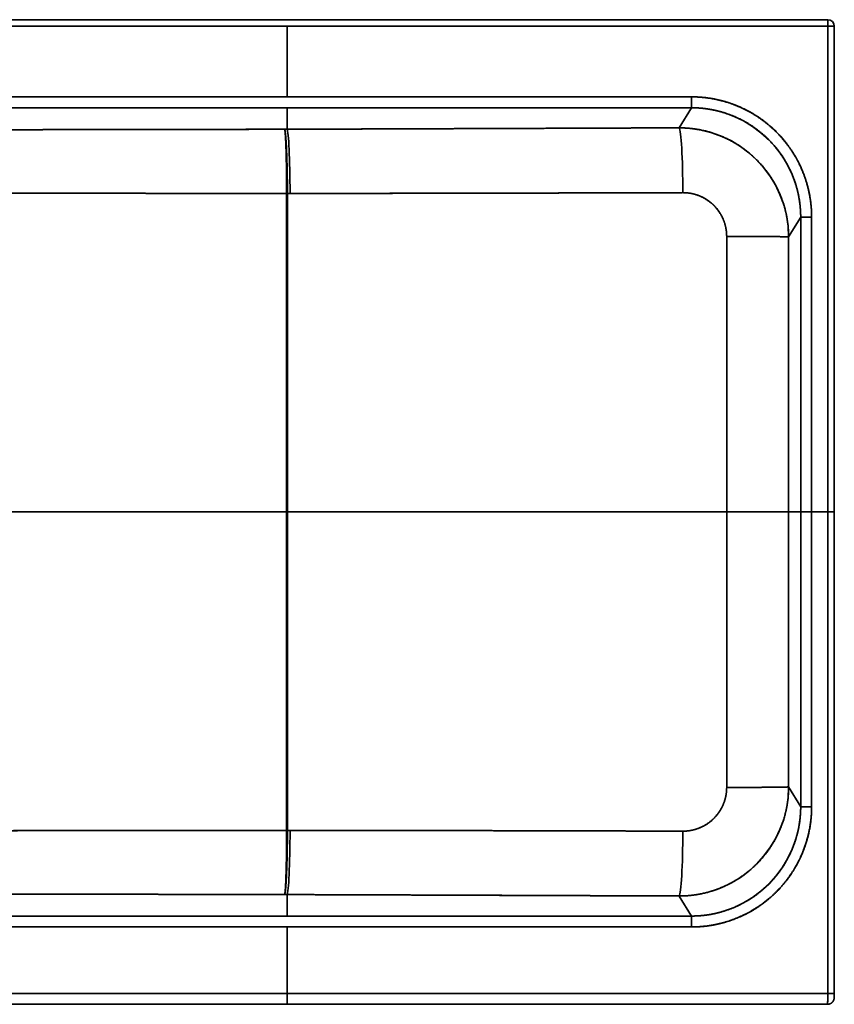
# Model space of a CAD drawing. Extents: x 144 to 1558, y 127 to 1203.
# Tile 2 of 4: x 672 to 1044, y 195 to 645. Entities that reach past the tile are written whole.
import ezdxf

# ---------------------------------------------------------------- set-up
doc = ezdxf.new("R2010")
doc.units = 0
doc.layers.get('0').update_dxf_attribs({"lineweight": 13})

# ---------------------------------------------------------------- blocks, each defined once
blk = doc.blocks.new('BLOCK24')
at = {"color": 7, "lineweight": 35}
for p, q in [((447, 224.92), (-447, 224.92)), ((-200, 221.92), (200, 221.92)), ((200, 221.92), (-200, 221.92)), ((200, 221.92), (200, 189.66)), ((447, 221.92), (200, 221.92)), ((200, 189.66), (200, 221.92)), ((200, 221.92), (447, 221.92)), ((447, 0), (447, 221.92)), ((447, 221.92), (447, 0)), ((450, 0), (450, 221.92)), ((-200, 189.66), (200, 189.66)), ((200, 189.66), (-200, 189.66)), ((200, 189.66), (384.75, 189.66)), ((384.75, 189.66), (200, 189.66)), ((0, 184.67), (200, 184.67)), ((200, 184.67), (0, 184.67)), ((200, 184.67), (384.75, 184.67)), ((384.75, 184.67), (200, 184.67)), ((199.8, 107.44), (199.82, 140.53)), ((434.65, 0), (434.65, 134.69)), ((434.65, 134.69), (434.65, 0)), ((439.64, 134.69), (439.64, 0)), ((439.64, 0), (439.64, 134.69)), ((46.71, 0), (199.78, 0)), ((400.86, 0), (200.22, 0)), ((400.86, 0), (429.11, 0)), ((434.65, -134.69), (434.65, 0)), ((434.65, -134.69), (434.65, 0)), ((439.64, 0), (439.64, -134.69)), ((439.64, -134.69), (439.64, 0)), ((447, -220), (447, 0)), ((447, 0), (447, -220)), ((450, -220), (450, 0)), ((199.78, 0), (46.71, 0)), ((400.86, 0), (200.22, 0)), ((429.11, 0), (400.86, 0)), ((199.82, -140.53), (199.8, -106)), ((0, -184.67), (200, -184.67)), ((0, -184.67), (200, -184.67)), ((200, -184.67), (384.75, -184.67)), ((200, -184.67), (384.75, -184.67)), ((200, -189.66), (-200, -189.66)), ((-200, -189.66), (200, -189.66)), ((384.75, -189.66), (200, -189.66)), ((200, -189.66), (200, -220)), ((200, -220), (200, -189.66)), ((200, -189.66), (384.75, -189.66)), ((200, -220), (-200, -220)), ((-200, -220), (200, -220)), ((200, -220), (447, -220)), ((447, -220), (200, -220)), ((0, -225), (200, -225)), ((200, -225), (0, -225)), ((0, -225), (200, -225)), ((200, -225), (446.91, -225)), ((200, -225), (445.21, -225)), ((200, -225), (446.91, -225))]:
    blk.add_line(p, q, dxfattribs=at)
at = {"color": 7, "lineweight": 35, "ltscale": 0.075}
for p, q in [((447, 221.92), (447, 224.92)), ((447, 221.92), (447, 224.92)), ((450, 221.92), (447, 221.92)), ((450, 221.92), (447, 221.92)), ((447, 0), (450, 0)), ((450, 0), (447, 0)), ((447, -220), (450, -220)), ((447, -220), (450, -220))]:
    blk.add_line(p, q, dxfattribs=at)
at = {"color": 7, "lineweight": 35, "ltscale": 0.124696}
for p, q in [((384.75, 189.66), (384.75, 184.67)), ((384.75, 184.67), (384.75, 189.66)), ((384.75, -189.66), (384.75, -184.67)), ((384.75, -189.66), (384.75, -184.67))]:
    blk.add_line(p, q, dxfattribs=at)
at = {"color": 7, "lineweight": 35, "ltscale": 0.245413}
for p, q in [((200, 174.86), (200, 184.67)), ((200, 174.86), (200, 184.67)), ((200, -174.86), (200, -184.67)), ((200, -174.86), (200, -184.67))]:
    blk.add_line(p, q, dxfattribs=at)
at = {"color": 7, "lineweight": 35, "ltscale": 0.268306}
for p, q in [((379.17, 175.51), (384.75, 184.67)), ((384.75, 184.67), (379.17, 175.51)), ((384.75, -184.67), (379.17, -175.51)), ((384.75, -184.67), (379.17, -175.51))]:
    blk.add_line(p, q, dxfattribs=at)
at = {"color": 7, "lineweight": 35, "ltscale": 0.027924}
for p, q in [((200, 174.86), (198.88, 174.85)), ((200, 174.86), (198.88, 174.85)), ((198.88, -174.85), (200, -174.86)), ((200, -174.86), (198.88, -174.85))]:
    blk.add_line(p, q, dxfattribs=at)
at = {"color": 7, "lineweight": 35, "ltscale": 0.009022}
for p, q in [((200.18, 145.54), (199.82, 145.54)), ((199.82, 145.54), (200.18, 145.54)), ((199.82, -145.54), (200.18, -145.54)), ((200.18, -145.54), (199.82, -145.54))]:
    blk.add_line(p, q, dxfattribs=at)
at = {"color": 7, "lineweight": 35, "ltscale": 0.030296}
for p, q in [((201.39, 145.54), (200.18, 145.54)), ((200.18, 145.54), (201.39, 145.54)), ((201.39, -145.54), (200.18, -145.54)), ((201.39, -145.54), (200.18, -145.54))]:
    blk.add_line(p, q, dxfattribs=at)
at = {"color": 7, "lineweight": 35, "ltscale": 0.264461}
for p, q in [((434.65, 134.69), (429.14, 125.66)), ((434.65, 134.69), (429.14, 125.66)), ((434.65, -134.69), (429.14, -125.66)), ((429.14, -125.66), (434.65, -134.69))]:
    blk.add_line(p, q, dxfattribs=at)
at = {"color": 7, "lineweight": 35, "ltscale": 0.124886}
for p, q in [((439.64, 134.69), (434.65, 134.69)), ((439.64, 134.69), (434.65, 134.69)), ((439.64, 0), (434.65, 0)), ((434.65, 0), (439.64, 0)), ((434.65, -134.69), (439.64, -134.69)), ((439.64, -134.69), (434.65, -134.69))]:
    blk.add_line(p, q, dxfattribs=at)
at = {"color": 7, "lineweight": 35, "ltscale": 0.063376}
blk.add_line((199.79, 66.9), (199.79, 69.43), dxfattribs=at)
at = {"color": 7, "lineweight": 35, "ltscale": 0.020828}
blk.add_line((199.79, 67.53), (199.79, 66.69), dxfattribs=at)
at = {"color": 7, "lineweight": 35, "ltscale": 0.011127}
for p, q in [((199.78, 0), (200.22, 0)), ((200.22, 0), (199.78, 0))]:
    blk.add_line(p, q, dxfattribs=at)
at = {"color": 7, "lineweight": 35, "ltscale": 0.138271}
blk.add_line((434.65, 0), (429.11, 0), dxfattribs=at)
blk.add_line((434.65, 0), (429.11, 0), dxfattribs=at)
at = {"color": 7, "lineweight": 35, "ltscale": 0.183898}
for p, q in [((447, 0), (439.64, 0)), ((439.64, 0), (447, 0))]:
    blk.add_line(p, q, dxfattribs=at)
at = {"color": 7, "lineweight": 35, "ltscale": 0.049641}
blk.add_line((199.79, -68), (199.79, -66.02), dxfattribs=at)
at = {"color": 7, "lineweight": 35, "ltscale": 0.027361}
blk.add_line((199.79, -67.86), (199.79, -66.77), dxfattribs=at)
at = {"color": 7, "lineweight": 35, "ltscale": 0.125}
blk.add_line((200, -225), (200, -220), dxfattribs=at)
blk.add_line((200, -225), (200, -220), dxfattribs=at)
at = {"color": 7, "lineweight": 35, "ltscale": 0.00032616}
blk.add_line((445.21, -225), (445.22, -225), dxfattribs=at)
at = {"color": 7, "lineweight": 35, "ltscale": 0.042655}
blk.add_line((445.21, -225), (446.91, -225), dxfattribs=at)
at = {"color": 7, "lineweight": 35}
for centre, radius, start, end in [((447, 221.92), 3, 360, 90), ((-330126.21, -25.83), 330326.43, 0.0044809, 0.0297255), ((-340300.14, -3.84), 340701, 0.0006458, 0.021819), ((-335207.18, -3.86), 335608.04, 0.0006584, 0.0221529), ((362871.66, -0.78), 362442.55, 179.9800111, 179.9998759), ((362892.45, -0.79), 362463.34, 179.9800116, 179.9998753), ((-340300.14, 3.84), 340701, 359.978181, 359.9993542), ((-335207.18, 3.86), 335608.04, 359.9778471, 359.9993416), ((362892.45, 0.79), 362463.34, 180.0001247, 180.0199884), ((362871.66, 0.78), 362442.55, 180.0001241, 180.0199889)]:
    blk.add_arc(centre, radius, start, end, dxfattribs=at)
for centre, major_axis, ratio, start_param, end_param in [((384.59, 134.53), (-26.14, -42.86), 0.995998, 2.120036, 3.687859), ((379.1, 125.53), (45.86, 20.05), 0.998541, 5.873209, 7.441053), ((379.17, 145.58), (0.12, -30), 0.054879, 1.580444, 3.071669), ((379.17, 145.58), (0.12, -30), 0.054879, 1.580443, 3.071669), ((200, 144.93), (0.1, -30), 0.046485, 1.591042, 3.071699), ((200, 144.93), (0.1, -30), 0.046485, 1.591042, 3.071699), ((379.1, -125.53), (45.88, -19.99), 0.998547, 5.124125, 6.691978), ((384.59, -134.53), (26.14, -42.86), 0.995998, 5.736909, 7.304731), ((200, -144.93), (-0.1, -30), 0.046485, 0.069893, 1.550551), ((200, -144.93), (-0.1, -30), 0.046485, 0.069893, 1.550551), ((379.17, -145.58), (-0.12, -30), 0.054879, 0.069923, 1.561149), ((379.17, -145.58), (-0.12, -30), 0.054879, 0.069923, 1.56115), ((445.21, -222), (0, 3), 0.999092, 3.141593, 3.145916)]:
    blk.add_ellipse(centre, major_axis=major_axis, ratio=ratio, start_param=start_param, end_param=end_param, dxfattribs=at)
for points, degree, knots in [([(384.75, 189.66), (390.08, 189.66), (395.41, 189.02), (400.63, 187.73), (410.65, 183.9), (419.47, 177.79), (423.48, 174.21), (430.57, 166.15), (435.52, 156.63), (437.4, 151.58), (438.96, 145.11), (439.53, 138.52), (439.6, 137.25), (439.64, 135.97), (439.64, 134.69)], 5, [0, 0, 0, 0, 0, 0, 36.870885, 36.870885, 36.870885, 73.722393, 73.722393, 73.722393, 110.634064, 110.634064, 110.634064, 119.47787, 119.47787, 119.47787, 119.47787, 119.47787, 119.47787]), ([(439.64, 134.69), (439.64, 139.78), (439.06, 144.87), (437.88, 149.87), (434.4, 159.5), (428.82, 168.08), (425.54, 172.03), (418.14, 179.08), (409.31, 184.26), (404.62, 186.32), (397.8, 188.42), (390.77, 189.39), (388.77, 189.57), (386.76, 189.66), (384.75, 189.66)], 5, [0, 0, 0, 0, 0, 0, 36.068861, 36.068861, 36.068861, 72.067746, 72.067746, 72.067746, 108.050725, 108.050725, 108.050725, 122.281009, 122.281009, 122.281009, 122.281009, 122.281009, 122.281009]), ([(384.75, 184.67), (389.83, 184.68), (394.91, 184.03), (399.88, 182.74), (409.37, 178.93), (417.61, 172.85), (421.31, 169.31), (427.75, 161.34), (431.98, 152.01), (433.49, 147.1), (434.44, 141.6), (434.63, 136.06), (434.64, 135.6), (434.65, 135.15), (434.65, 134.69)], 5, [0, 0, 0, 0, 0, 0, 36.868693, 36.868693, 36.868693, 73.718998, 73.718998, 73.718998, 110.645906, 110.645906, 110.645906, 113.95189, 113.95189, 113.95189, 113.95189, 113.95189, 113.95189]), ([(379.17, 175.51), (357.69, 175.43), (336.18, 175.35), (313.84, 175.26), (277.99, 175.13), (242.27, 175), (228.1, 174.95), (213.95, 174.9), (200, 174.86)], 5, [0, 0, 0, 0, 0, 0, 151.512694, 151.512694, 151.512694, 252.481615, 252.481615, 252.481615, 252.481615, 252.481615, 252.481615]), ([(379.17, 175.51), (371.95, 175.48), (364.74, 175.46), (357.52, 175.43), (339.46, 175.36), (321.4, 175.29), (310.57, 175.25), (292.39, 175.18), (274.23, 175.12), (267.51, 175.09), (250.58, 175.03), (233.71, 174.97), (224.5, 174.94), (213.87, 174.9), (203.35, 174.87), (202.23, 174.87), (201.12, 174.86), (200, 174.86)], 5, [0, 0, 0, 0, 0, 0, 50.90757, 50.90757, 50.90757, 127.311786, 127.311786, 127.311786, 179.056774, 179.056774, 179.056774, 246.904839, 246.904839, 246.904839, 254.98764, 254.98764, 254.98764, 254.98764, 254.98764, 254.98764]), ([(429.14, 125.66), (429.13, 129.82), (428.69, 133.98), (427.82, 138.08), (425.22, 146.06), (421.06, 153.28), (418.61, 156.66), (413.02, 162.89), (406.34, 167.79), (402.74, 169.9), (395.98, 172.96), (388.84, 174.73), (385.63, 175.25), (382.4, 175.51), (379.17, 175.51)], 5, [0, 0, 0, 0, 0, 0, 25.548575, 25.548575, 25.548575, 51.338508, 51.338508, 51.338508, 77.665543, 77.665543, 77.665543, 98.603789, 98.603789, 98.603789, 98.603789, 98.603789, 98.603789]), ([(198.88, 174.85), (182.39, 174.82), (166.03, 174.79), (149.82, 174.76), (116.79, 174.71), (85.44, 174.66), (69.79, 174.64), (46.3, 174.62), (23.72, 174.61), (15.79, 174.61), (7.9, 174.61), (0, 174.61)], 5, [0, 0, 0, 0, 0, 0, 105.302896, 105.302896, 105.302896, 219.29938, 219.29938, 219.29938, 282.133955, 282.133955, 282.133955, 282.133955, 282.133955, 282.133955]), ([(198.88, 174.85), (191.65, 174.84), (184.44, 174.83), (177.2, 174.81), (160.98, 174.78), (144.99, 174.75), (136.13, 174.74), (115.7, 174.71), (95.94, 174.68), (84.91, 174.66), (60.54, 174.63), (37.39, 174.62), (24.85, 174.61), (12.43, 174.61), (0, 174.61)], 5, [0, 0, 0, 0, 0, 0, 46.225913, 46.225913, 46.225913, 105.057951, 105.057951, 105.057951, 183.403091, 183.403091, 183.403091, 282.463659, 282.463659, 282.463659, 282.463659, 282.463659, 282.463659]), ([(200.18, 145.54), (200.17, 146.98), (200.17, 148.39), (200.15, 149.77), (200.11, 153.18), (200.05, 156.62), (200, 158.71), (199.87, 163), (199.69, 167.23), (199.58, 169.33), (199.4, 171.77), (199.2, 173.47), (199.15, 173.82), (199.06, 174.3), (198.98, 174.62), (198.95, 174.72), (198.92, 174.8), (198.88, 174.85)], 5, [0, 0, 0, 0, 0, 0, 11.432577, 11.432577, 11.432577, 28.486048, 28.486048, 28.486048, 45.642049, 45.642049, 45.642049, 50.965321, 50.965321, 50.965321, 54.185715, 54.185715, 54.185715, 54.185715, 54.185715, 54.185715]), ([(198.88, 174.85), (198.9, 174.82), (198.92, 174.77), (198.93, 174.71), (198.97, 174.57), (199, 174.38), (199.02, 174.27), (199.11, 173.61), (199.2, 172.61), (199.27, 171.62), (199.4, 169.12), (199.51, 166.23), (199.56, 164.56), (199.66, 160.73), (199.72, 156.91), (199.75, 154.87), (199.79, 151.8), (199.81, 148.7), (199.81, 147.67), (199.82, 146.62), (199.82, 145.54)], 5, [0, 0, 0, 0, 0, 0, 2.231501, 2.231501, 2.231501, 4.557842, 4.557842, 4.557842, 15.065668, 15.065668, 15.065668, 28.532225, 28.532225, 28.532225, 45.644841, 45.644841, 45.644841, 54.119933, 54.119933, 54.119933, 54.119933, 54.119933, 54.119933]), ([(198.88, 174.85), (198.89, 174.85), (198.89, 174.84), (198.9, 174.83), (198.9, 174.82), (198.91, 174.8), (198.91, 174.8), (198.93, 174.77), (198.94, 174.74), (198.95, 174.72), (198.98, 174.62), (199.01, 174.51), (199.03, 174.41), (199.08, 174.19), (199.13, 173.93), (199.15, 173.8), (199.28, 172.88), (199.4, 171.63), (199.49, 170.45), (199.67, 167.56), (199.82, 164.32), (199.88, 162.5), (199.98, 159.23), (200.06, 155.96), (200.09, 154.54), (200.12, 152.4), (200.15, 150.25), (200.15, 149.5), (200.16, 148.29), (200.17, 147.06), (200.18, 146.56), (200.18, 146.05), (200.18, 145.54)], 5, [0, 0, 0, 0, 0, 0, 0.396209, 0.396209, 0.396209, 0.808119, 0.808119, 0.808119, 1.600506, 1.600506, 1.600506, 3.998987, 3.998987, 3.998987, 6.503046, 6.503046, 6.503046, 18.334987, 18.334987, 18.334987, 33.214127, 33.214127, 33.214127, 44.633228, 44.633228, 44.633228, 50.326714, 50.326714, 50.326714, 54.188538, 54.188538, 54.188538, 54.188538, 54.188538, 54.188538]), ([(199.82, 145.54), (199.82, 146.33), (199.81, 147.1), (199.81, 147.87), (199.8, 149.36), (199.79, 150.84), (199.78, 151.56), (199.76, 154.43), (199.72, 157.28), (199.68, 159.41), (199.62, 162.49), (199.53, 165.47), (199.5, 166.37), (199.43, 168.45), (199.34, 170.37), (199.28, 171.4), (199.21, 172.5), (199.12, 173.38), (199.11, 173.51), (199.08, 173.75), (199.06, 173.96), (199.05, 174.06), (199.02, 174.23), (199, 174.39), (198.99, 174.46), (198.97, 174.56), (198.95, 174.65), (198.94, 174.69), (198.93, 174.73), (198.91, 174.77), (198.91, 174.79), (198.9, 174.81), (198.89, 174.83), (198.89, 174.84), (198.89, 174.85), (198.88, 174.85)], 5, [0, 0, 0, 0, 0, 0, 5.943569, 5.943569, 5.943569, 11.719752, 11.719752, 11.719752, 28.854058, 28.854058, 28.854058, 36.32889, 36.32889, 36.32889, 46.661145, 46.661145, 46.661145, 48.578046, 48.578046, 48.578046, 50.318522, 50.318522, 50.318522, 51.956844, 51.956844, 51.956844, 53.017286, 53.017286, 53.017286, 53.505483, 53.505483, 53.505483, 54.035757, 54.035757, 54.035757, 54.035757, 54.035757, 54.035757]), ([(199.82, 145.54), (192.53, 145.54), (185.26, 145.55), (177.96, 145.55), (161.61, 145.55), (145.51, 145.57), (136.58, 145.57), (115.26, 145.6), (94.66, 145.63), (82.89, 145.64), (58.59, 145.68), (35.46, 145.71), (23.57, 145.72), (11.79, 145.73), (0, 145.73)], 5, [0, 0, 0, 0, 0, 0, 46.579151, 46.579151, 46.579151, 105.754159, 105.754159, 105.754159, 189.606444, 189.606444, 189.606444, 283.15224, 283.15224, 283.15224, 283.15224, 283.15224, 283.15224]), ([(0, 145.73), (7.88, 145.73), (15.76, 145.72), (23.74, 145.72), (40.37, 145.7), (57.43, 145.68), (66.43, 145.67), (83.11, 145.64), (100.26, 145.62), (108.07, 145.61), (122.71, 145.59), (137.54, 145.57), (144.35, 145.57), (155.62, 145.56), (166.93, 145.55), (171.14, 145.55), (179.51, 145.55), (187.89, 145.55), (191.87, 145.54), (195.84, 145.54), (199.82, 145.54)], 5, [0, 0, 0, 0, 0, 0, 72.60436, 72.60436, 72.60436, 150.95355, 150.95355, 150.95355, 215.285187, 215.285187, 215.285187, 270.475797, 270.475797, 270.475797, 305.516874, 305.516874, 305.516874, 337.216098, 337.216098, 337.216098, 337.216098, 337.216098, 337.216098]), ([(199.82, 145.54), (199.81, 133.45), (199.81, 121.37), (199.8, 109.16), (199.79, 82.48), (199.78, 56.25), (199.78, 42.11), (199.78, 25.14), (199.78, 8.24), (199.78, 5.49), (199.78, 2.74), (199.78, 0)], 5, [0, 0, 0, 0, 0, 0, 93.966219, 93.966219, 93.966219, 209.868863, 209.868863, 209.868863, 232.349798, 232.349798, 232.349798, 232.349798, 232.349798, 232.349798]), ([(199.82, 145.54), (199.81, 133.95), (199.81, 122.52), (199.81, 111.27), (199.79, 81.45), (199.78, 52.9), (199.78, 35.54), (199.78, 18.07), (199.78, 0.61), (199.78, 0.41), (199.78, 0.2), (199.78, 0)], 5, [0, 0, 0, 0, 0, 0, 75.915154, 75.915154, 75.915154, 204.708716, 204.708716, 204.708716, 206.231714, 206.231714, 206.231714, 206.231714, 206.231714, 206.231714]), ([(200.18, 145.54), (200.19, 133.95), (200.19, 122.52), (200.19, 111.27), (200.21, 81.45), (200.22, 52.9), (200.22, 35.54), (200.22, 18.07), (200.22, 0.61), (200.22, 0.41), (200.22, 0.2), (200.22, 0)], 5, [0, 0, 0, 0, 0, 0, 75.913779, 75.913779, 75.913779, 204.704234, 204.704234, 204.704234, 206.229884, 206.229884, 206.229884, 206.229884, 206.229884, 206.229884]), ([(380.81, 145.88), (373.59, 145.86), (366.37, 145.84), (359.15, 145.82), (341.09, 145.77), (323.02, 145.72), (312.17, 145.7), (293.96, 145.65), (275.77, 145.62), (269.09, 145.61), (252.12, 145.58), (235.2, 145.56), (225.98, 145.55), (215.32, 145.54), (204.76, 145.54), (203.64, 145.54), (202.52, 145.54), (201.39, 145.54)], 5, [0, 0, 0, 0, 0, 0, 50.919459, 50.919459, 50.919459, 127.352122, 127.352122, 127.352122, 179.220533, 179.220533, 179.220533, 247.16614, 247.16614, 247.16614, 255.280033, 255.280033, 255.280033, 255.280033, 255.280033, 255.280033]), ([(201.39, 145.54), (207.28, 145.54), (213.2, 145.54), (219.16, 145.55), (232.24, 145.56), (245.41, 145.57), (252.57, 145.58), (274.5, 145.61), (296.5, 145.66), (309.56, 145.69), (332.7, 145.75), (355.83, 145.81), (364.16, 145.83), (372.49, 145.86), (380.81, 145.88)], 5, [0, 0, 0, 0, 0, 0, 48.272132, 48.272132, 48.272132, 105.542959, 105.542959, 105.542959, 223.384144, 223.384144, 223.384144, 289.714031, 289.714031, 289.714031, 289.714031, 289.714031, 289.714031]), ([(400.83, 125.9), (400.83, 128.1), (400.53, 130.31), (399.92, 132.46), (398.31, 136.12), (395.92, 139.21), (394.72, 140.46), (391.5, 143.14), (387.78, 144.88), (385.48, 145.56), (383.14, 145.89), (380.81, 145.88)], 5, [0, 0, 0, 0, 0, 0, 22.439155, 22.439155, 22.439155, 40.870397, 40.870397, 40.870397, 67.5532, 67.5532, 67.5532, 67.5532, 67.5532, 67.5532]), ([(380.81, 145.88), (382.7, 145.89), (384.59, 145.67), (386.45, 145.23), (389.88, 143.97), (392.98, 141.94), (394.34, 140.82), (396.79, 138.29), (398.65, 135.25), (399.4, 133.64), (400.26, 131.13), (400.69, 128.52), (400.78, 127.65), (400.83, 126.77), (400.83, 125.9)], 5, [0, 0, 0, 0, 0, 0, 13.203956, 13.203956, 13.203956, 25.087522, 25.087522, 25.087522, 36.686646, 36.686646, 36.686646, 42.396805, 42.396805, 42.396805, 42.396805, 42.396805, 42.396805]), ([(429.14, 125.66), (429.04, 125.68), (428.75, 125.7), (428.25, 125.71), (426.26, 125.76), (422.99, 125.81), (420.44, 125.83), (415.19, 125.87), (409.41, 125.89), (406.58, 125.9), (403.71, 125.9), (400.83, 125.9)], 5, [0, 0, 0, 0, 0, 0, 11.182031, 11.182031, 11.182031, 33.524247, 33.524247, 33.524247, 54.014048, 54.014048, 54.014048, 54.014048, 54.014048, 54.014048]), ([(429.14, 125.66), (429.04, 125.68), (428.75, 125.7), (428.25, 125.71), (426.26, 125.76), (422.99, 125.81), (420.43, 125.83), (415.19, 125.87), (409.41, 125.89), (406.58, 125.9), (403.71, 125.9), (400.83, 125.9)], 5, [0, 0, 0, 0, 0, 0, 11.145578, 11.145578, 11.145578, 33.439719, 33.439719, 33.439719, 53.886471, 53.886471, 53.886471, 53.886471, 53.886471, 53.886471]), ([(199.78, 0), (199.78, -11.18), (199.78, -22.35), (199.78, -33.66), (199.78, -53.54), (199.79, -73.68), (199.79, -82.42), (199.8, -100.19), (199.81, -118.14), (199.81, -127.31), (199.82, -136.42), (199.82, -145.54)], 5, [0, 0, 0, 0, 0, 0, 91.534913, 91.534913, 91.534913, 161.233226, 161.233226, 161.233226, 232.091266, 232.091266, 232.091266, 232.091266, 232.091266, 232.091266]), ([(200.18, -145.54), (200.19, -134.2), (200.19, -123.09), (200.19, -112.23), (200.2, -89.7), (200.21, -68.21), (200.21, -57.1), (200.22, -38.93), (200.22, -21.15), (200.22, -14.09), (200.22, -7.04), (200.22, 0)], 5, [0, 0, 0, 0, 0, 0, 94.41637, 94.41637, 94.41637, 200.652969, 200.652969, 200.652969, 271.411689, 271.411689, 271.411689, 271.411689, 271.411689, 271.411689]), ([(199.82, -145.54), (199.81, -133.95), (199.81, -122.52), (199.81, -111.27), (199.79, -81.45), (199.78, -52.9), (199.78, -35.54), (199.78, -18.07), (199.78, -0.61), (199.78, -0.41), (199.78, -0.2), (199.78, 0)], 5, [0, 0, 0, 0, 0, 0, 75.915154, 75.915154, 75.915154, 204.708716, 204.708716, 204.708716, 206.231714, 206.231714, 206.231714, 206.231714, 206.231714, 206.231714]), ([(200.18, -145.54), (200.19, -133.95), (200.19, -122.52), (200.19, -111.27), (200.21, -81.45), (200.22, -52.9), (200.22, -35.54), (200.22, -18.07), (200.22, -0.61), (200.22, -0.41), (200.22, -0.2), (200.22, 0)], 5, [0, 0, 0, 0, 0, 0, 75.913779, 75.913779, 75.913779, 204.704234, 204.704234, 204.704234, 206.229884, 206.229884, 206.229884, 206.229884, 206.229884, 206.229884]), ([(429.14, -125.66), (429.13, -129.82), (428.69, -133.98), (427.82, -138.08), (425.22, -146.06), (421.06, -153.28), (418.61, -156.66), (413.02, -162.89), (406.34, -167.79), (402.74, -169.9), (395.98, -172.96), (388.84, -174.73), (385.63, -175.25), (382.4, -175.51), (379.17, -175.51)], 5, [0, 0, 0, 0, 0, 0, 25.548575, 25.548575, 25.548575, 51.338508, 51.338508, 51.338508, 77.665543, 77.665543, 77.665543, 98.603789, 98.603789, 98.603789, 98.603789, 98.603789, 98.603789]), ([(400.83, -125.9), (400.83, -128.1), (400.53, -130.31), (399.92, -132.46), (398.31, -136.12), (395.92, -139.21), (394.72, -140.46), (391.5, -143.14), (387.78, -144.88), (385.48, -145.56), (383.14, -145.89), (380.81, -145.88)], 5, [0, 0, 0, 0, 0, 0, 22.439155, 22.439155, 22.439155, 40.870397, 40.870397, 40.870397, 67.5532, 67.5532, 67.5532, 67.5532, 67.5532, 67.5532]), ([(400.83, -125.9), (400.83, -127.66), (400.64, -129.42), (400.25, -131.15), (399.1, -134.5), (397.27, -137.5), (396.2, -138.89), (393.74, -141.43), (390.84, -143.35), (389.29, -144.15), (386.67, -145.15), (383.95, -145.68), (382.91, -145.82), (381.86, -145.88), (380.81, -145.88)], 5, [0, 0, 0, 0, 0, 0, 11.502194, 11.502194, 11.502194, 23.140057, 23.140057, 23.140057, 35.072493, 35.072493, 35.072493, 42.398473, 42.398473, 42.398473, 42.398473, 42.398473, 42.398473]), ([(429.14, -125.66), (429.04, -125.68), (428.75, -125.7), (428.25, -125.71), (426.26, -125.76), (422.99, -125.81), (420.44, -125.83), (415.19, -125.87), (409.41, -125.89), (406.58, -125.9), (403.71, -125.9), (400.83, -125.9)], 5, [0, 0, 0, 0, 0, 0, 11.182031, 11.182031, 11.182031, 33.524247, 33.524247, 33.524247, 54.014048, 54.014048, 54.014048, 54.014048, 54.014048, 54.014048]), ([(429.14, -125.66), (429.04, -125.68), (428.75, -125.7), (428.25, -125.71), (426.26, -125.76), (422.99, -125.81), (420.43, -125.83), (415.19, -125.87), (409.41, -125.89), (406.58, -125.9), (403.71, -125.9), (400.83, -125.9)], 5, [0, 0, 0, 0, 0, 0, 11.145578, 11.145578, 11.145578, 33.439719, 33.439719, 33.439719, 53.886471, 53.886471, 53.886471, 53.886471, 53.886471, 53.886471]), ([(384.75, -184.67), (389.83, -184.68), (394.91, -184.03), (399.88, -182.74), (409.37, -178.93), (417.61, -172.85), (421.31, -169.31), (427.75, -161.34), (431.98, -152.01), (433.49, -147.1), (434.44, -141.6), (434.63, -136.06), (434.64, -135.6), (434.65, -135.15), (434.65, -134.69)], 5, [0, 0, 0, 0, 0, 0, 36.868693, 36.868693, 36.868693, 73.718998, 73.718998, 73.718998, 110.645906, 110.645906, 110.645906, 113.95189, 113.95189, 113.95189, 113.95189, 113.95189, 113.95189]), ([(384.75, -189.66), (390.08, -189.66), (395.41, -189.02), (400.63, -187.73), (410.65, -183.9), (419.47, -177.79), (423.48, -174.21), (430.57, -166.15), (435.52, -156.63), (437.4, -151.58), (438.96, -145.11), (439.53, -138.52), (439.6, -137.25), (439.64, -135.97), (439.64, -134.69)], 5, [0, 0, 0, 0, 0, 0, 36.870885, 36.870885, 36.870885, 73.722393, 73.722393, 73.722393, 110.634064, 110.634064, 110.634064, 119.47787, 119.47787, 119.47787, 119.47787, 119.47787, 119.47787]), ([(384.75, -189.66), (389.84, -189.66), (394.92, -189.08), (399.91, -187.9), (409.52, -184.42), (418.09, -178.83), (422.03, -175.55), (429.07, -168.13), (434.24, -159.3), (436.3, -154.6), (438.4, -147.76), (439.37, -140.73), (439.55, -138.72), (439.64, -136.71), (439.64, -134.69)], 5, [0, 0, 0, 0, 0, 0, 35.997321, 35.997321, 35.997321, 71.983226, 71.983226, 71.983226, 108.01882, 108.01882, 108.01882, 122.281166, 122.281166, 122.281166, 122.281166, 122.281166, 122.281166]), ([(199.82, -145.54), (192.53, -145.54), (185.26, -145.55), (177.96, -145.55), (161.61, -145.55), (145.51, -145.57), (136.58, -145.57), (115.26, -145.6), (94.66, -145.63), (82.89, -145.64), (58.59, -145.68), (35.46, -145.71), (23.57, -145.72), (11.79, -145.73), (0, -145.73)], 5, [0, 0, 0, 0, 0, 0, 46.579151, 46.579151, 46.579151, 105.754159, 105.754159, 105.754159, 189.606444, 189.606444, 189.606444, 283.15224, 283.15224, 283.15224, 283.15224, 283.15224, 283.15224]), ([(199.82, -145.54), (191.09, -145.54), (182.36, -145.55), (173.62, -145.55), (159.1, -145.56), (144.65, -145.57), (138.82, -145.57), (124.57, -145.59), (110.48, -145.6), (102.05, -145.62), (80.3, -145.65), (59.28, -145.68), (46.67, -145.7), (29.77, -145.72), (13.15, -145.72), (8.76, -145.73), (4.38, -145.73), (0, -145.73)], 5, [0, 0, 0, 0, 0, 0, 69.589983, 69.589983, 69.589983, 115.695197, 115.695197, 115.695197, 184.373688, 184.373688, 184.373688, 296.481752, 296.481752, 296.481752, 336.852755, 336.852755, 336.852755, 336.852755, 336.852755, 336.852755]), ([(198.88, -174.85), (198.91, -174.82), (198.93, -174.77), (198.95, -174.71), (199, -174.57), (199.04, -174.38), (199.06, -174.27), (199.19, -173.61), (199.31, -172.62), (199.4, -171.62), (199.59, -169.13), (199.73, -166.24), (199.81, -164.57), (199.95, -160.73), (200.04, -156.92), (200.08, -154.88), (200.13, -151.81), (200.16, -148.71), (200.17, -147.67), (200.18, -146.62), (200.18, -145.54)], 5, [0, 0, 0, 0, 0, 0, 2.242809, 2.242809, 2.242809, 4.581143, 4.581143, 4.581143, 15.132136, 15.132136, 15.132136, 28.630932, 28.630932, 28.630932, 45.795599, 45.795599, 45.795599, 54.311437, 54.311437, 54.311437, 54.311437, 54.311437, 54.311437]), ([(199.82, -145.54), (199.82, -146.99), (199.81, -148.39), (199.8, -149.77), (199.77, -153.19), (199.73, -156.63), (199.7, -158.71), (199.61, -163.01), (199.48, -167.24), (199.4, -169.33), (199.27, -171.77), (199.12, -173.47), (199.08, -173.83), (199.02, -174.3), (198.96, -174.63), (198.93, -174.73), (198.91, -174.8), (198.88, -174.85)], 5, [0, 0, 0, 0, 0, 0, 11.403619, 11.403619, 11.403619, 28.404256, 28.404256, 28.404256, 45.50816, 45.50816, 45.50816, 50.80672, 50.80672, 50.80672, 53.991328, 53.991328, 53.991328, 53.991328, 53.991328, 53.991328]), ([(200.18, -145.54), (200.18, -146.33), (200.17, -147.1), (200.17, -147.87), (200.16, -149.36), (200.14, -150.84), (200.13, -151.56), (200.09, -154.43), (200.03, -157.28), (199.98, -159.41), (199.89, -162.49), (199.76, -165.47), (199.72, -166.37), (199.62, -168.45), (199.5, -170.37), (199.42, -171.4), (199.32, -172.5), (199.21, -173.38), (199.19, -173.51), (199.15, -173.75), (199.12, -173.96), (199.1, -174.06), (199.07, -174.23), (199.04, -174.38), (199.02, -174.46), (199, -174.56), (198.97, -174.65), (198.96, -174.68), (198.94, -174.73), (198.93, -174.77), (198.92, -174.79), (198.91, -174.81), (198.9, -174.83), (198.89, -174.84), (198.89, -174.85), (198.88, -174.85)], 5, [0, 0, 0, 0, 0, 0, 5.944111, 5.944111, 5.944111, 11.720782, 11.720782, 11.720782, 28.858476, 28.858476, 28.858476, 36.334946, 36.334946, 36.334946, 46.664417, 46.664417, 46.664417, 48.583213, 48.583213, 48.583213, 50.325526, 50.325526, 50.325526, 51.963714, 51.963714, 51.963714, 53.028525, 53.028525, 53.028525, 53.518106, 53.518106, 53.518106, 54.050566, 54.050566, 54.050566, 54.050566, 54.050566, 54.050566]), ([(198.88, -174.85), (198.89, -174.85), (198.89, -174.84), (198.89, -174.83), (198.9, -174.82), (198.9, -174.8), (198.91, -174.8), (198.92, -174.77), (198.92, -174.74), (198.93, -174.72), (198.95, -174.62), (198.98, -174.51), (199, -174.41), (199.03, -174.19), (199.06, -173.93), (199.08, -173.8), (199.18, -172.88), (199.27, -171.63), (199.34, -170.45), (199.47, -167.56), (199.57, -164.31), (199.62, -162.49), (199.69, -159.22), (199.74, -155.95), (199.76, -154.53), (199.78, -151.91), (199.8, -149.27), (199.81, -148.04), (199.82, -146.8), (199.82, -145.54)], 5, [0, 0, 0, 0, 0, 0, 0.396112, 0.396112, 0.396112, 0.807635, 0.807635, 0.807635, 1.599828, 1.599828, 1.599828, 3.997122, 3.997122, 3.997122, 6.500144, 6.500144, 6.500144, 18.331019, 18.331019, 18.331019, 33.221973, 33.221973, 33.221973, 44.639819, 44.639819, 44.639819, 54.180766, 54.180766, 54.180766, 54.180766, 54.180766, 54.180766]), ([(380.81, -145.88), (373.59, -145.86), (366.37, -145.84), (359.15, -145.82), (341.09, -145.77), (323.02, -145.72), (312.17, -145.7), (293.96, -145.65), (275.77, -145.62), (269.09, -145.61), (252.12, -145.58), (235.2, -145.56), (225.98, -145.55), (215.32, -145.54), (204.76, -145.54), (203.64, -145.54), (202.52, -145.54), (201.39, -145.54)], 5, [0, 0, 0, 0, 0, 0, 50.919459, 50.919459, 50.919459, 127.352122, 127.352122, 127.352122, 179.220531, 179.220531, 179.220531, 247.166139, 247.166139, 247.166139, 255.280032, 255.280032, 255.280032, 255.280032, 255.280032, 255.280032]), ([(380.81, -145.88), (370, -145.85), (359.19, -145.82), (348.28, -145.79), (326.61, -145.73), (304.94, -145.68), (294.1, -145.65), (276.04, -145.62), (258.02, -145.59), (250.82, -145.58), (236.54, -145.56), (222.34, -145.55), (215.31, -145.55), (208.32, -145.54), (201.39, -145.54)], 5, [0, 0, 0, 0, 0, 0, 86.148687, 86.148687, 86.148687, 172.471613, 172.471613, 172.471613, 229.928225, 229.928225, 229.928225, 286.780658, 286.780658, 286.780658, 286.780658, 286.780658, 286.780658]), ([(0, -174.61), (13.09, -174.61), (26.18, -174.61), (39.38, -174.62), (62.63, -174.64), (87.12, -174.67), (97.43, -174.68), (123.13, -174.72), (149.95, -174.76), (166.11, -174.79), (182.43, -174.82), (198.88, -174.85)], 5, [0, 0, 0, 0, 0, 0, 104.190191, 104.190191, 104.190191, 177.138412, 177.138412, 177.138412, 282.173443, 282.173443, 282.173443, 282.173443, 282.173443, 282.173443]), ([(198.88, -174.85), (191.65, -174.84), (184.44, -174.83), (177.2, -174.81), (160.98, -174.78), (144.99, -174.75), (136.13, -174.74), (115.7, -174.71), (95.94, -174.68), (84.91, -174.66), (60.54, -174.63), (37.39, -174.62), (24.85, -174.61), (12.43, -174.61), (0, -174.61)], 5, [0, 0, 0, 0, 0, 0, 46.225913, 46.225913, 46.225913, 105.057951, 105.057951, 105.057951, 183.403091, 183.403091, 183.403091, 282.463659, 282.463659, 282.463659, 282.463659, 282.463659, 282.463659]), ([(200, -174.86), (213.02, -174.9), (226.22, -174.95), (239.46, -174.99), (267.4, -175.09), (295.44, -175.2), (308.96, -175.25), (331.81, -175.33), (354.65, -175.42), (362.83, -175.45), (371, -175.48), (379.17, -175.51)], 5, [0, 0, 0, 0, 0, 0, 94.257809, 94.257809, 94.257809, 197.636721, 197.636721, 197.636721, 255.251569, 255.251569, 255.251569, 255.251569, 255.251569, 255.251569]), ([(379.17, -175.51), (371.95, -175.48), (364.74, -175.46), (357.52, -175.43), (339.46, -175.36), (321.4, -175.29), (310.57, -175.25), (292.39, -175.18), (274.23, -175.12), (267.51, -175.09), (250.58, -175.03), (233.71, -174.97), (224.5, -174.94), (213.87, -174.9), (203.35, -174.87), (202.23, -174.87), (201.12, -174.86), (200, -174.86)], 5, [0, 0, 0, 0, 0, 0, 50.90757, 50.90757, 50.90757, 127.311786, 127.311786, 127.311786, 179.056774, 179.056774, 179.056774, 246.904839, 246.904839, 246.904839, 254.98764, 254.98764, 254.98764, 254.98764, 254.98764, 254.98764]), ([(447, -220), (447, -220.75), (446.99, -221.51), (446.99, -222.23), (446.98, -223.29), (446.96, -224.18), (446.95, -224.44), (446.94, -224.76), (446.93, -224.93), (446.92, -224.97), (446.92, -225), (446.91, -225), (446.91, -225), (446.91, -225), (446.91, -225)], 5, [0, 0, 0, 0, 0, 0, 4.795235, 4.795235, 4.795235, 7.087527, 7.087527, 7.087527, 8.14327, 8.14327, 8.14327, 8.199923, 8.199923, 8.199923, 8.199923, 8.199923, 8.199923]), ([(446.91, -225), (446.95, -225), (447.02, -225), (447.13, -224.99), (447.23, -224.98), (447.34, -224.97), (447.44, -224.95), (447.55, -224.93), (447.65, -224.91), (447.76, -224.88), (447.86, -224.85), (447.96, -224.81), (448.06, -224.77), (448.16, -224.73), (448.26, -224.68), (448.35, -224.63), (448.44, -224.58), (448.54, -224.52), (448.63, -224.46), (448.71, -224.4), (448.8, -224.34), (448.88, -224.27), (448.96, -224.19), (449.04, -224.12), (449.11, -224.04), (449.18, -223.96), (449.25, -223.88), (449.32, -223.79), (449.38, -223.71), (449.44, -223.62), (449.5, -223.52), (449.55, -223.43), (449.6, -223.33), (449.65, -223.23), (449.7, -223.13), (449.74, -223.03), (449.77, -222.92), (449.8, -222.82), (449.83, -222.73), (449.85, -222.65), (449.87, -222.57), (449.88, -222.49), (449.9, -222.41), (449.91, -222.33), (449.92, -222.25), (449.93, -222.19), (449.93, -222.13), (449.94, -222.07), (449.94, -222.02), (449.94, -221.98), (449.95, -221.94), (449.95, -221.9), (449.95, -221.85), (449.96, -221.81), (449.96, -221.77), (449.96, -221.72), (449.96, -221.68), (449.97, -221.63), (449.97, -221.59), (449.97, -221.54), (449.97, -221.49), (449.97, -221.45), (449.98, -221.4), (449.98, -221.35), (449.98, -221.3), (449.98, -221.25), (449.98, -221.2), (449.98, -221.14), (449.98, -221.09), (449.99, -221.04), (449.99, -220.98), (449.99, -220.93), (449.99, -220.87), (449.99, -220.82), (449.99, -220.76), (449.99, -220.71), (449.99, -220.65), (449.99, -220.59), (449.99, -220.53), (449.99, -220.47), (450, -220.42), (450, -220.36), (450, -220.3), (450, -220.24), (450, -220.18), (450, -220.12), (450, -220.06), (450, -220.02), (450, -220)], 3, [0, 0, 0, 0, 0.107133, 0.214275, 0.321426, 0.428585, 0.535766, 0.642955, 0.750141, 0.857336, 0.964573, 1.071818, 1.179052, 1.286295, 1.393599, 1.500912, 1.608209, 1.715518, 1.822934, 1.930361, 2.037762, 2.145176, 2.25279, 2.360419, 2.46797, 2.575539, 2.683617, 2.791617, 2.899508, 3.007246, 3.116574, 3.225588, 3.334204, 3.44207, 3.556718, 3.669674, 3.779931, 3.8868, 3.976501, 4.062095, 4.140884, 4.21306, 4.309446, 4.393974, 4.464644, 4.529996, 4.592144, 4.651516, 4.694194, 4.736651, 4.779014, 4.821475, 4.863782, 4.90726, 4.950509, 4.994896, 5.03917, 5.084531, 5.130178, 5.176868, 5.223976, 5.272075, 5.320649, 5.370161, 5.420212, 5.471134, 5.522588, 5.574851, 5.627661, 5.681212, 5.735265, 5.789991, 5.845237, 5.901077, 5.957344, 6.014133, 6.071271, 6.128863, 6.186862, 6.245223, 6.303816, 6.362701, 6.42183, 6.481158, 6.540599, 6.600171, 6.659829, 6.719526, 6.719526, 6.719526, 6.719526]), ([(447, -220), (447, -221.02), (446.99, -222.03), (446.98, -223.04), (446.96, -224.19), (446.94, -224.8), (446.93, -224.9), (446.92, -224.98), (446.91, -225), (446.91, -225), (446.91, -225), (446.91, -225)], 5, [0, 0, 0, 0, 0, 0, 7.224344, 7.224344, 7.224344, 9.286078, 9.286078, 9.286078, 9.575855, 9.575855, 9.575855, 9.575855, 9.575855, 9.575855]), ([(449.99, -220), (449.99, -220.43), (449.99, -220.85), (449.98, -221.26), (449.96, -221.71), (449.93, -221.93), (449.93, -221.98), (449.92, -222), (449.91, -222)], 5, [0, 0, 0, 0, 0, 0, 4.681094, 4.681094, 4.681094, 6.514558, 6.514558, 6.514558, 6.514558, 6.514558, 6.514558])]:
    blk.add_open_spline(points, degree=degree, knots=knots, dxfattribs=at)

msp = doc.modelspace()

# ---------------------------------------------------------------- block references
at = {"lineweight": 0}
msp.add_blockref('BLOCK24', (594.5, 420.5), dxfattribs=at)

doc.saveas('drawing.dxf')
